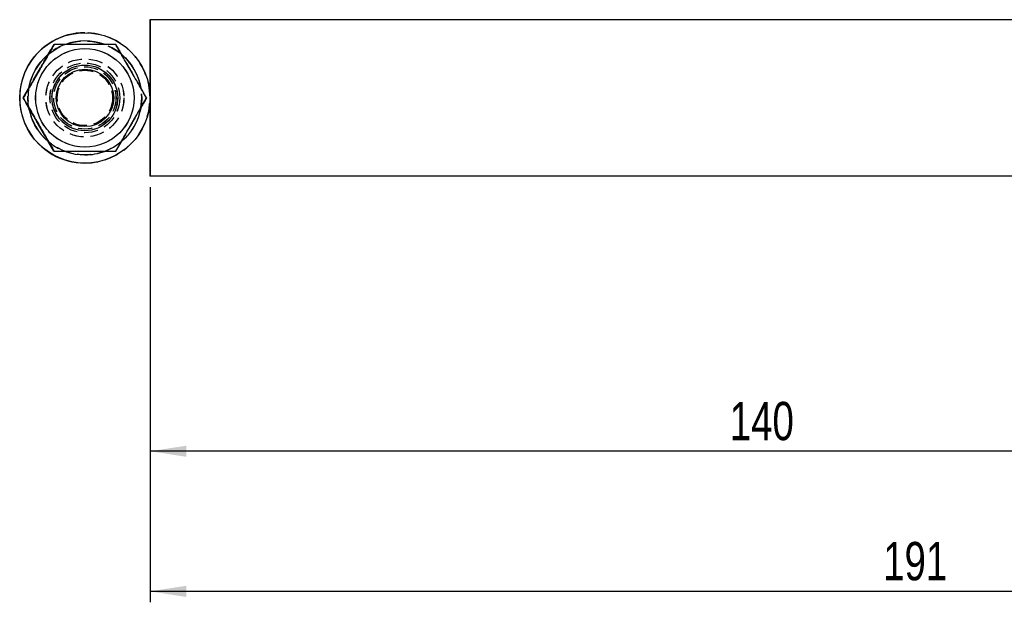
# Model space of a CAD drawing. Extents: x 42 to 497, y 26 to 378.
# Tile 1 of 19: x 58 to 178, y 26 to 97. Entities that reach past the tile are written whole.
import ezdxf

# ---------------------------------------------------------------- set-up
doc = ezdxf.new("R2010")
doc.units = 0
doc.header["$LTSCALE"] = 1.333333
doc.linetypes.add('HIDDEN', pattern=[1.905, 1.27, -0.635])
doc.layers.get('0').update_dxf_attribs({"linetype": 'CONTINUOUS'})
doc.layers.add('FORMATO', color=179, linetype='CONTINUOUS')
doc.styles.add('SLDTEXTSTYLE0', font='TXT', dxfattribs={"width": 0.75})
doc.dimstyles.new('SLDDIMSTYLE0', dxfattribs={"dimtxt": 4.666667, "dimasz": 4.402667, "dimexe": 0, "dimexo": 0.0625, "dimgap": 1.166667, "dimtad": 1, "dimdec": 0, "dimrnd": 1e-09, "dimzin": 12, "dimtxsty": 'SLDTEXTSTYLE0', "dimsah": 1, "dimcen": 0.09, "dimazin": 3, "dimtfac": 1, "dimtdec": 0, "dimtofl": 0, "dimtmove": 0, "dimatfit": 3, "dimtolj": 1, "dimtzin": 12})

# ---------------------------------------------------------------- blocks, each defined once
blk = doc.blocks.new('_D_6')
at = {"layer": 'FORMATO'}
for p, q in [((73.66, 76.56), (73.66, 43.05)), ((213.73, 63.69), (213.73, 43.05)), ((213.73, 44.39), (73.66, 44.39))]:
    blk.add_line(p, q, dxfattribs=at)
for points in [[(73.66, 44.39), (78.07, 43.71), (78.07, 45.06)], [(213.73, 44.39), (209.33, 45.06), (209.33, 43.71)]]:
    blk.add_solid(points, dxfattribs=at)
at = {"layer": 'FORMATO', "insert": (144.29, 50.4), "char_height": 4.667, "attachment_point": 1, "style": 'SLDTEXTSTYLE0'}
blk.add_mtext('140', dxfattribs=at)
blk = doc.blocks.new('_D_7')
at = {"layer": 'FORMATO'}
for p, q in [((73.66, 76.56), (73.66, 25.99)), ((264.53, 63.69), (264.53, 25.99)), ((264.53, 27.32), (73.66, 27.32))]:
    blk.add_line(p, q, dxfattribs=at)
for points in [[(73.66, 27.32), (78.07, 26.64), (78.07, 28)], [(264.53, 27.32), (260.13, 28), (260.13, 26.64)]]:
    blk.add_solid(points, dxfattribs=at)
at = {"layer": 'FORMATO', "insert": (162.98, 33.34), "char_height": 4.667, "attachment_point": 1, "style": 'SLDTEXTSTYLE0'}
blk.add_mtext('191', dxfattribs=at)

msp = doc.modelspace()

# ---------------------------------------------------------------- linework, layer by layer
at = {"color": 7, "linetype": 'CONTINUOUS'}
for p, q in [((73.655233, 96.945231), (73.655233, 87.754352)), ((73.662877, 96.945231), (73.655233, 96.945231)), ((73.662877, 96.945231), (73.662877, 77.895231)), ((197.611854, 96.945231), (73.662877, 96.945231)), ((65.724775, 95.357731), (65.718353, 95.357731)), ((65.733195, 91.420231), (65.727785, 91.420231)), ((58.221877, 87.420231), (58.219969, 87.420231)), ((73.655233, 87.08611), (73.655233, 77.895231)), ((65.727785, 83.420231), (65.733195, 83.420231)), ((65.718353, 79.482731), (65.724775, 79.482731)), ((73.662877, 77.895231), (73.655233, 77.895231)), ((197.635833, 77.895231), (73.662877, 77.895231))]:
    msp.add_line(p, q, dxfattribs=at)
at = {"color": 7, "linetype": 'HIDDEN'}
for p, q in [((58.199629, 87.420231), (61.952397, 93.920231)), ((58.20176, 87.420231), (61.954528, 93.920231)), ((69.457963, 93.920231), (73.210731, 87.420231)), ((69.460079, 93.920231), (73.212862, 87.420231)), ((65.727785, 91.420231), (65.707311, 91.420231)), ((65.724969, 91.670231), (65.718144, 91.670231)), ((65.717831, 90.795231), (65.715447, 90.795231)), ((65.727666, 90.795231), (65.725282, 90.795231)), ((73.655233, 87.754352), (73.655233, 87.08611)), ((61.952397, 80.920231), (58.199629, 87.420231)), ((58.199629, 87.420231), (58.20176, 87.420231)), ((61.954528, 80.920231), (58.20176, 87.420231)), ((58.212042, 87.420231), (58.210135, 87.420231)), ((73.210731, 87.420231), (69.457963, 80.920231)), ((73.212862, 87.420231), (69.460079, 80.920231)), ((73.210731, 87.420231), (73.212862, 87.420231)), ((73.223144, 87.420231), (73.221237, 87.420231)), ((73.232979, 87.420231), (73.231071, 87.420231)), ((65.715447, 84.045231), (65.717831, 84.045231)), ((65.725282, 84.045231), (65.727666, 84.045231)), ((65.707311, 83.420231), (65.727785, 83.420231)), ((65.718144, 83.170231), (65.724969, 83.170231))]:
    msp.add_line(p, q, dxfattribs=at)
at = {"color": 7, "linetype": 'HIDDEN', "flags": 128}
for points in [[(72.559417, 86.227763), (72.662667, 87.420231), (72.559387, 88.612883)], [(68.128929, 80.912477), (69.193915, 81.41218), (70.149571, 82.076671)]]:
    msp.add_lwpolyline(points, dxfattribs=at)
at = {"color": 7, "linetype": 'CONTINUOUS', "flags": 128}
msp.add_lwpolyline([(63.465253, 80.861138), (64.520493, 80.588127), (65.725178, 80.482731)], dxfattribs=at)
at = {"color": 7, "linetype": 'CONTINUOUS'}
for centre, radius in [((65.724761, 87.420234), 7.937503), ((65.727785, 87.420268), 5.999997), ((65.733222, 87.420258), 3.999991), ((65.733408, 87.420236), 3.499999)]:
    msp.add_circle(centre, radius, dxfattribs=at)
at = {"color": 7, "linetype": 'HIDDEN'}
for centre, radius in [((65.71795, 87.420228), 6.937497), ((65.715334, 87.42019), 6.000003), ((65.71795, 87.420268), 5.999997), ((65.725171, 87.420189), 6.000005), ((65.717943, 87.42023), 4.749999), ((65.725171, 87.42023), 4.749999), ((65.718146, 87.42023), 4.249999), ((65.724968, 87.420234), 4.250003), ((65.70731, 87.420234), 3.999998), ((65.715337, 87.420283), 3.790563), ((65.717945, 87.420283), 3.790563), ((65.725172, 87.420283), 3.790563), ((65.727787, 87.420221), 3.790571), ((65.715454, 87.42025), 3.375002), ((65.717825, 87.42025), 3.375002), ((65.725288, 87.42025), 3.375002), ((65.72766, 87.42025), 3.375002)]:
    msp.add_circle(centre, radius, dxfattribs=at)
at = {"color": 7, "linetype": 'CONTINUOUS'}
for centre, radius, start, end in [((65.718348, 87.420231), 7.9375, 89.99996301, 270.00003699), ((65.725172, 87.420186), 6.937545, 70.16638942, 109.87367449), ((65.725149, 87.420253), 6.93747, 130.47173067, 169.7489041), ((65.722675, 87.418788), 6.940208, 9.90729781, 49.96081037), ((65.725101, 87.420179), 6.937415, 190.74452992, 229.62312704), ((65.723806, 87.421017), 6.938979, 309.62887114, 350.09797403), ((65.725022, 87.421075), 6.938344, 270.0012837, 290.27136655)]:
    msp.add_arc(centre, radius, start, end, dxfattribs=at)
at = {"color": 7, "linetype": 'HIDDEN'}
for centre, radius, start, end in [((65.718348, 87.420231), 7.9375, 270.00003472, 89.99996528), ((65.725796, 87.41916), 6.938722, 109.87564443, 130.46994165), ((65.732104, 87.432297), 6.9238, 49.94863934, 70.18635039), ((65.723807, 87.420234), 6.936153, 169.74677962, 190.74696898), ((65.724715, 87.419418), 6.936585, 229.62148522, 250.99011608)]:
    msp.add_arc(centre, radius, start, end, dxfattribs=at)
at = {"color": 7, "linetype": 'CONTINUOUS'}
for points, knots in [([(58.219969, 87.420231), (58.54561, 87.984381), (59.203953, 89.124915), (60.179561, 90.81476), (61.112274, 92.430172), (61.684169, 93.420519), (61.972738, 93.920231)], [0, 0, 0, 0, 0.2646019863, 0.5349428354, 0.7653404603, 1, 1, 1, 1]), ([(61.97466, 93.920231), (61.649013, 93.356083), (60.990658, 92.215555), (60.01507, 90.525698), (59.082356, 88.910287), (58.510451, 87.919942), (58.221877, 87.420231)], [0, 0, 0, 0, 0.2646027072, 0.5349423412, 0.7653397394, 1, 1, 1, 1]), ([(69.480211, 93.920231), (68.525117, 93.920231), (66.945658, 93.920231), (64.654638, 93.920231), (63.113679, 93.920231), (62.227457, 93.920231), (61.97466, 93.920231)], [0, 0, 0, 0, 0.38564471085, 0.63774941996, 0.8966672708, 1, 1, 1, 1]), ([(73.232979, 87.420231), (72.907337, 87.98438), (72.248992, 89.12491), (71.273408, 90.814769), (70.340671, 92.430167), (69.768777, 93.420519), (69.480211, 93.920231)], [0, 0, 0, 0, 0.2646019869, 0.5349418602, 0.7653404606, 1, 1, 1, 1]), ([(61.972738, 80.920231), (61.646959, 81.484379), (60.988339, 82.624908), (60.012664, 84.314772), (59.080065, 85.930165), (58.508414, 86.920518), (58.219969, 87.420231)], [0, 0, 0, 0, 0.264602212, 0.5349417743, 0.765340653, 1, 1, 1, 1]), ([(58.221877, 87.420231), (58.547653, 86.856082), (59.206272, 85.715549), (60.181972, 84.025699), (61.114544, 82.410289), (61.686208, 81.419942), (61.97466, 80.920231)], [0, 0, 0, 0, 0.2646019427, 0.5349422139, 0.7653399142, 1, 1, 1, 1]), ([(69.480211, 80.920231), (69.805987, 81.48438), (70.464606, 82.624913), (71.440305, 84.314763), (72.37288, 85.93017), (72.944533, 86.920519), (73.232979, 87.420231)], [0, 0, 0, 0, 0.26460221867, 0.53494275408, 0.76534065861, 1, 1, 1, 1]), ([(61.97466, 80.920231), (62.22746, 80.920231), (63.097942, 80.920231), (64.638008, 80.920231), (66.929722, 80.920231), (68.525117, 80.920231), (69.480211, 80.920231)], [0, 0, 0, 0, 0.1033332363, 0.3558131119, 0.6143533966, 1, 1, 1, 1])]:
    msp.add_open_spline(points, degree=3, knots=knots, dxfattribs=at)
at = {"color": 7, "linetype": 'HIDDEN'}
for points, knots in [([(69.478303, 93.920231), (69.803945, 93.356083), (70.46229, 92.215552), (71.437874, 90.525693), (72.370611, 88.910295), (72.942505, 87.919944), (73.231071, 87.420231)], [0, 0, 0, 0, 0.264602, 0.5349418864, 0.7653404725, 1, 1, 1, 1]), ([(73.231071, 87.420231), (72.905295, 86.856082), (72.246677, 85.715549), (71.270977, 84.025699), (70.338403, 82.410292), (69.766749, 81.419943), (69.478303, 80.920231)], [0, 0, 0, 0, 0.26460219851, 0.53494272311, 0.76534064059, 1, 1, 1, 1])]:
    msp.add_open_spline(points, degree=3, knots=knots, dxfattribs=at)

# ---------------------------------------------------------------- dimensions: what is measured, and where the dimension line sits
at = {"layer": 'FORMATO'}
for base, p1, picture, middle in [((73.662882, 44.385215), (213.734044, 65.0216), '_D_6', (149.460978, 44.385215)), ((73.662882, 27.321915), (264.534044, 65.0216), '_D_7', (168.150932, 27.321915))]:
    dim = msp.add_linear_dim(base=base, p1=p1, p2=(73.662882, 77.895231), dimstyle='SLDDIMSTYLE0', dxfattribs=at)
    dim.commit()
    dim.dimension.update_dxf_attribs({"geometry": picture, "text_midpoint": middle, "dimtype": 160})

doc.saveas('drawing.dxf')
